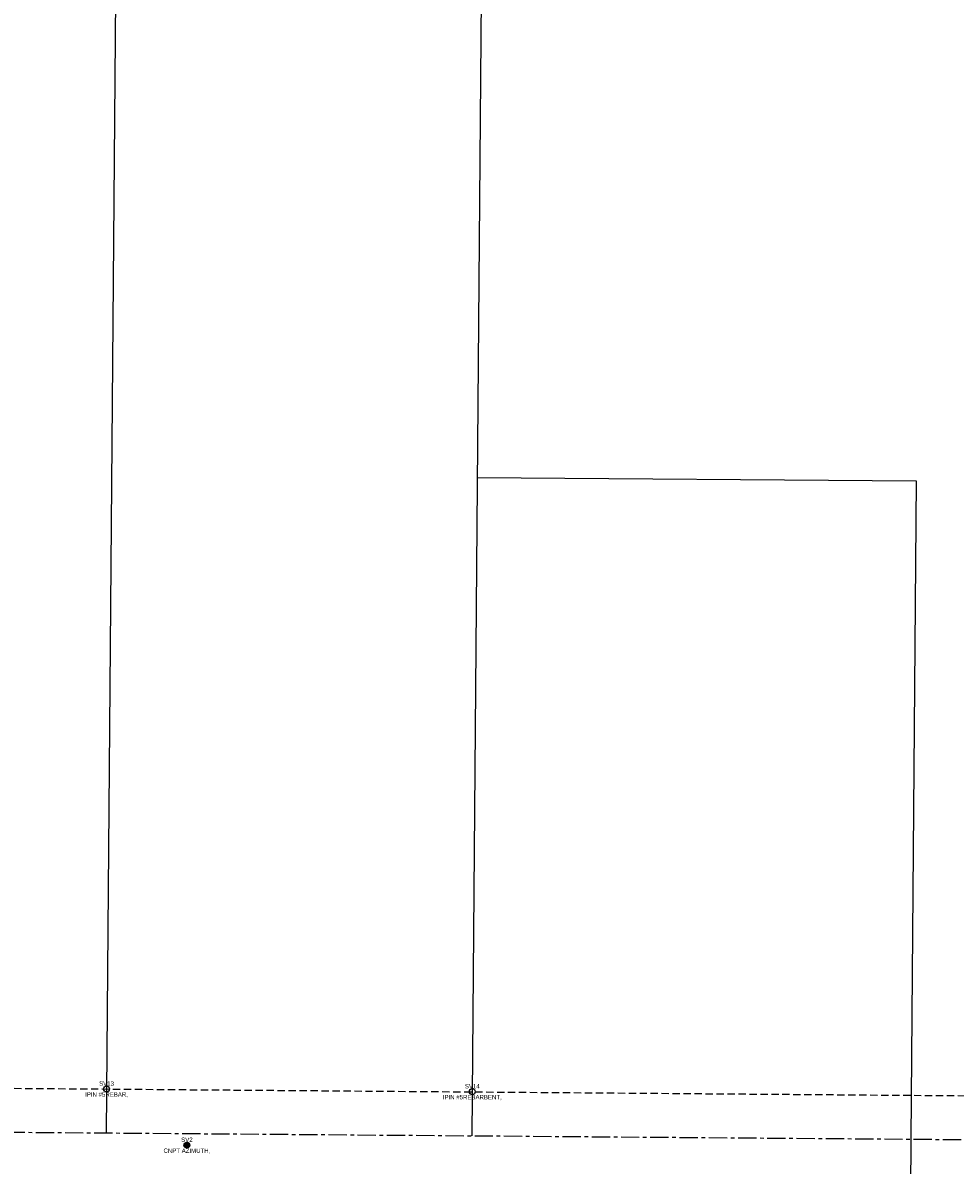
# Model space of a CAD drawing. Extents: x 1704459 to 1709801, y 648437 to 652647.
# Tile 4 of 6: x 1707860 to 1708497, y 651135 to 651915. Entities that reach past the tile are written whole.
import ezdxf
from ezdxf.enums import TextEntityAlignment as Align

# ---------------------------------------------------------------- set-up
doc = ezdxf.new("R2010")
doc.units = 0
doc.header["$LTSCALE"] = 10
doc.header["$MEASUREMENT"] = 0
doc.linetypes.add('CENTER', pattern=[2, 1.25, -0.25, 0.25, -0.25])
doc.linetypes.add('DASHED', pattern=[0.75, 0.5, -0.25])
for name, color, linetype in [('0-centerline', 2, 'CENTER'), ('0-row', 2, 'DASHED'), ('0-surveys', 4, 'Continuous'), ('CONT_CNPT', 7, 'Continuous'), ('CONT_IPIN', 7, 'Continuous'), ('PNTDESC', 2, 'Continuous'), ('PNTNO', 2, 'Continuous')]:
    doc.layers.add(name, color=color, linetype=linetype)
doc.styles.add('PTXT', font='TXT')

# ---------------------------------------------------------------- blocks, each defined once
blk = doc.blocks.new('SPT2')
at = {"layer": 'CONT_CNPT'}
for p, q in [((-0.5, -0.06), (0.5, 0.06)), ((-0.5, 0.06), (0.5, -0.06)), ((-0.5, -0.02), (0.5, 0.02)), ((-0.5, 0.02), (0.5, -0.02)), ((-0.49, -0.1), (0.49, 0.1)), ((-0.49, 0.1), (0.49, -0.1)), ((-0.48, -0.14), (0.48, 0.14)), ((-0.48, 0.14), (0.48, -0.14)), ((-0.47, -0.18), (0.47, 0.18)), ((-0.47, 0.18), (0.47, -0.18)), ((-0.45, -0.21), (0.45, 0.21)), ((-0.45, 0.21), (0.45, -0.21)), ((-0.43, -0.25), (0.43, 0.25)), ((-0.43, 0.25), (0.43, -0.25)), ((-0.41, -0.28), (0.41, 0.28)), ((-0.41, 0.28), (0.41, -0.28)), ((-0.39, -0.32), (0.39, 0.32)), ((-0.39, 0.32), (0.39, -0.32)), ((-0.36, -0.35), (0.36, 0.35)), ((-0.36, 0.35), (0.36, -0.35)), ((-0.33, -0.37), (0.33, 0.37)), ((-0.33, 0.37), (0.33, -0.37)), ((-0.3, -0.4), (0.3, 0.4)), ((-0.3, 0.4), (0.3, -0.4)), ((-0.27, -0.42), (0.27, 0.42)), ((-0.27, 0.42), (0.27, -0.42)), ((-0.23, -0.44), (0.23, 0.44)), ((-0.23, 0.44), (0.23, -0.44)), ((-0.2, -0.46), (0.2, 0.46)), ((-0.2, 0.46), (0.2, -0.46)), ((-0.16, -0.47), (0.16, 0.47)), ((-0.16, 0.47), (0.16, -0.47)), ((-0.12, -0.49), (0.12, 0.49)), ((-0.12, 0.49), (0.12, -0.49)), ((-0.08, -0.49), (0.08, 0.49)), ((-0.08, 0.49), (0.08, -0.49)), ((-0.04, -0.5), (0.04, 0.5)), ((-0.04, 0.5), (0.04, -0.5)), ((0, -0.5), (0, 0.5)), ((0, 0.5), (0, -0.5))]:
    blk.add_line(p, q, dxfattribs=at)
blk.add_circle((0, 0), 0.5, dxfattribs=at)
blk = doc.blocks.new('SRVPNO1')
at = {"layer": 'PNTDESC', "style": 'PTXT'}
blk.add_attdef('DESC2', text='', height=1, dxfattribs=at).set_placement((0, -1.75), align=Align.CENTER)
at = {"layer": 'PNTNO', "style": 'PTXT'}
blk.add_attdef('PT#', text='', height=1, dxfattribs=at).set_placement((0, 0.75), align=Align.CENTER)
blk = doc.blocks.new('PNTMARK')
at = {"layer": 'CONT_IPIN'}
blk.add_circle((0, 0), 0.5, dxfattribs=at)
blk = doc.blocks.new('SPT01')
at = {"layer": 'CONT_IPIN'}
blk.add_blockref('PNTMARK', (0, 0), dxfattribs=at)

msp = doc.modelspace()

# ---------------------------------------------------------------- linework, layer by layer
at = {"layer": '0-centerline'}
msp.add_line((1707148.71, 651162.73), (1709784.74, 651142.27), dxfattribs=at)
at = {"layer": '0-row', "linetype": 'DASHED'}
msp.add_lwpolyline([(1707190.82, 652646.4), (1707178.96, 651192.49), (1709784.97, 651172.27)], dxfattribs=at)
at = {"layer": '0-surveys'}
for p, q in [((1707927.76, 652495.77), (1707916.83, 651156.76)), ((1708177.67, 652494.3), (1708166.74, 651154.83)), ((1708170.41, 651604.81), (1708470.4, 651602.48)), ((1708470.4, 651602.48), (1708466.73, 651152.5)), ((1708466.73, 651152.5), (1708455.74, 649830.6))]:
    msp.add_line(p, q, dxfattribs=at)
at = {"layer": 'CONT_CNPT'}
msp.add_point((1707971.98, 651148.36), dxfattribs=at)
at = {"layer": 'CONT_IPIN'}
for p in [(1707917.06, 651186.78), (1708167.03, 651184.95)]:
    msp.add_point(p, dxfattribs=at)

# ---------------------------------------------------------------- block references
at = {"layer": 'CONT_CNPT'}
ref = msp.add_blockref('SRVPNO1', (1707971.98, 651148.36), dxfattribs=dict(at, xscale=3, yscale=3, zscale=3))
ref.add_attrib('PT#', 'SV2', dxfattribs={"layer": 'PNTNO', "height": 3, "style": 'PTXT'}).set_placement((1707971.98, 651150.61), align=Align.CENTER)
ref.add_attrib('DESC2', 'CNPT AZIMUTH,', dxfattribs={"layer": 'PNTDESC', "height": 3, "style": 'PTXT'}).set_placement((1707971.98, 651143.11), align=Align.CENTER)
at = {"layer": 'CONT_CNPT', "xscale": 4, "yscale": 4, "zscale": 4}
msp.add_blockref('SPT2', (1707971.98, 651148.36), dxfattribs=at)
at = {"layer": 'CONT_IPIN'}
ref = msp.add_blockref('SRVPNO1', (1707917.06, 651186.78), dxfattribs=dict(at, xscale=3, yscale=3, zscale=3))
ref.add_attrib('PT#', 'SV13', dxfattribs={"layer": 'PNTNO', "height": 3, "style": 'PTXT'}).set_placement((1707917.06, 651189.03), align=Align.CENTER)
ref.add_attrib('DESC2', 'IPIN #5REBAR,', dxfattribs={"layer": 'PNTDESC', "height": 3, "style": 'PTXT'}).set_placement((1707917.06, 651181.53), align=Align.CENTER)
at = {"layer": 'CONT_IPIN', "xscale": 4, "yscale": 4, "zscale": 4}
for p in [(1707917.06, 651186.78), (1708167.03, 651184.95)]:
    msp.add_blockref('SPT01', p, dxfattribs=at)
at = {"layer": 'CONT_IPIN'}
ref = msp.add_blockref('SRVPNO1', (1708167.03, 651184.95), dxfattribs=dict(at, xscale=3, yscale=3, zscale=3))
ref.add_attrib('PT#', 'SV14', dxfattribs={"layer": 'PNTNO', "height": 3, "style": 'PTXT'}).set_placement((1708167.03, 651187.2), align=Align.CENTER)
ref.add_attrib('DESC2', 'IPIN #5REBARBENT,', dxfattribs={"layer": 'PNTDESC', "height": 3, "style": 'PTXT'}).set_placement((1708167.03, 651179.7), align=Align.CENTER)

doc.saveas('drawing.dxf')
